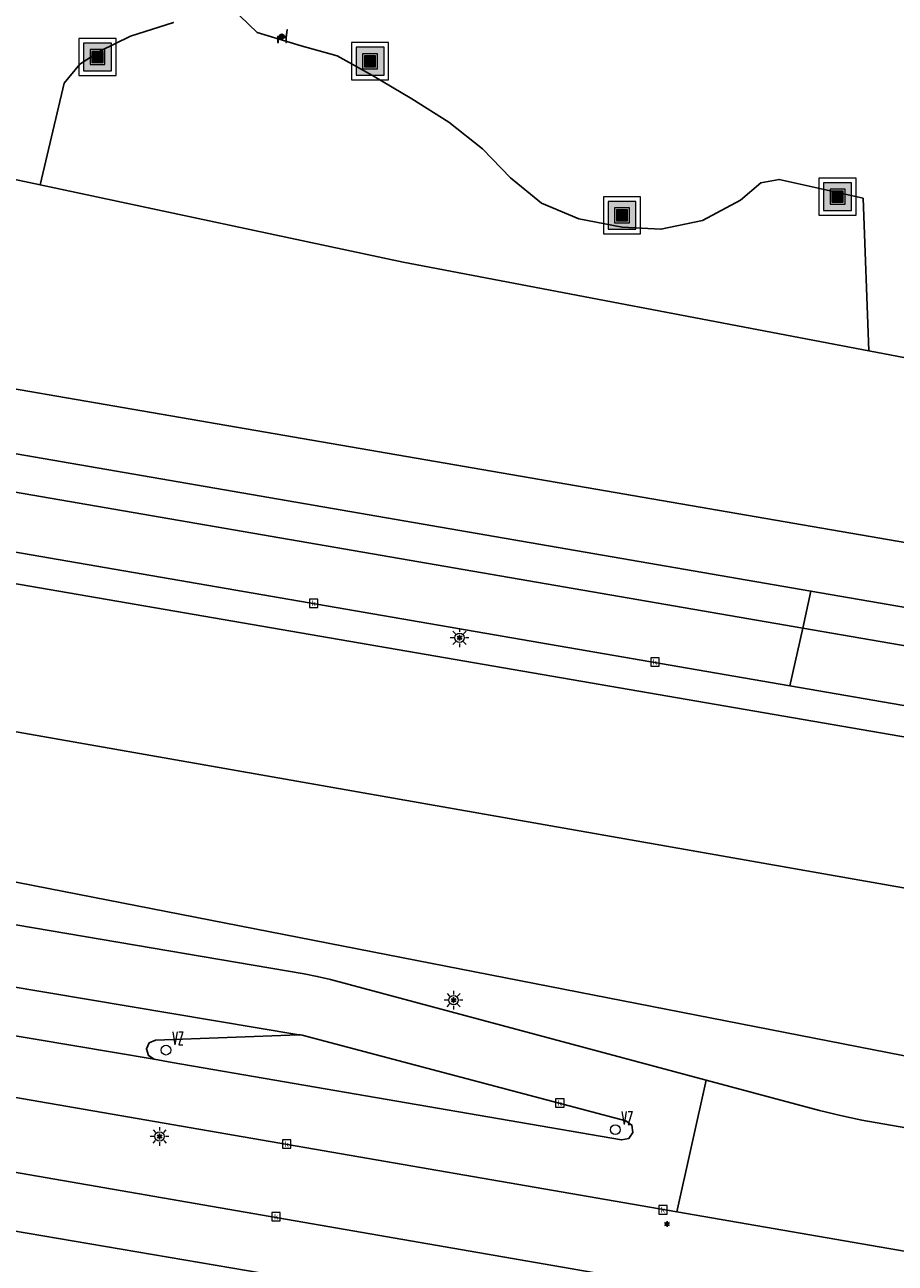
# Model space of a CAD drawing. Header units: metres. Extents: x 197147 to 199131, y 355511 to 356703.
# Tile 173 of 225: x 198426 to 198473, y 356051 to 356117. Entities that reach past the tile are written whole.
import ezdxf
from ezdxf.enums import TextEntityAlignment as Align

# ---------------------------------------------------------------- set-up
doc = ezdxf.new("R2010")
doc.units = ezdxf.units.M
for name, color, linetype, lineweight in [('B-WE-GR-BEPLANTING_CULTUUR_BOSPLANTSOEN-G', 252, 'GR-PLANTSOEN', 18), ('B-WE-GR-GRAS_KRUIDENRIJK-G', 252, 'Continuous', 18), ('B-WE-GR-HOUTWAL-G', 252, 'Continuous', 13), ('B-WE-KL-ET_LS_OV_LICHTMAST-S', 252, 'Continuous', 25), ('B-WE-RI-GWA_KOLK-S', 252, 'Continuous', 25), ('B-WE-VH-VERHARDING_ASFALT-G', 252, 'Continuous', 18), ('B-WE-VH-VERHARDING_GESLOTEN-G', 253, 'Continuous', 18), ('B-WE-VH-VERHARDING_TEGEL-G', 252, 'Continuous', 18), ('verkeerszuil', 253, 'Continuous', 0), ('X-XX-AL-ALGEMEEN-S', 7, 'Continuous', 25), ('X-XX-AL-ALGEMEEN-S @ 0.05', 7, 'Continuous', 25), ('X-XX-AL-ALGEMEEN-S @ 0.1', 7, 'Continuous', 25), ('X-XX-AL-ALGEMEEN-S @ 0.2', 7, 'Continuous', 25), ('X-XX-AL-ALGEMEEN-S @ 0.5 (1)', 7, 'Continuous', 25), ('X-XX-AL-ALGEMEEN-S @ 0.5 (2)', 7, 'Continuous', 25)]:
    doc.layers.add(name, color=color, linetype=linetype, lineweight=lineweight)
for name, color, linetype in [('B-WE-GR-BEPLANTING_CULTUUR_BOSPLANTSOEN-GV', 252, 'GR-PLANTSOEN'), ('B-WE-GR-GRAS-GV', 252, 'Continuous'), ('B-WE-GR-HOUTWAL-GV', 252, 'Continuous'), ('B-WE-IE-MEUBILAIR_WEGMEUBILAIR-S', 252, 'Continuous'), ('B-WE-IE-MEUBILAIR_WEGMEUBILAIR-S @ 0.05', 252, 'Continuous'), ('B-WE-IE-MEUBILAIR_WEGMEUBILAIR-S @ 0.1', 252, 'Continuous'), ('B-WE-IE-MEUBILAIR_WEGMEUBILAIR-S @ 0.2', 252, 'Continuous'), ('B-WE-IE-MEUBILAIR_WEGMEUBILAIR-S @ 0.5 (1)', 252, 'Continuous'), ('B-WE-IE-MEUBILAIR_WEGMEUBILAIR-S @ 0.5 (2)', 252, 'Continuous'), ('B-WE-RI-HWA_KOLK-S', 253, 'Continuous'), ('B-WE-VH-VERHARDING_ASFALT-GV', 253, 'Continuous'), ('B-WE-VH-VERHARDING_GESLOTEN-GV', 253, 'Continuous'), ('B-WE-VH-VERHARDING_TEGEL-GV', 253, 'Continuous')]:
    doc.layers.add(name, color=color, linetype=linetype)
doc.styles.add('NLCS-ISO', font='NLCS-ISO.ttf')
doc.styles.add('NLCS-ISO-M-T18', font='NLCS-ISO.ttf', dxfattribs={"height": 1.8})
doc.styles.add('Style-simplex', font='simplex.shx')
doc.linetypes.add('GR-PLANTSOEN', pattern='A,0,[179,NLCS.SHX,S=2,R=0,X=0,Y=0],-4', length=4)

# ---------------------------------------------------------------- blocks, each defined once
blk = doc.blocks.new('BGT-AFVALBAK-SO')
at = {"linetype": 'ByBlock', "lineweight": 18}
h = blk.add_hatch(color=0, dxfattribs=at)
h.dxf.hatch_style = 1
h.paths.add_polyline_path([(-1.5, -1.5), (1.5, -1.5), (1.5, 1.5), (-1.5, 1.5)])
at = {"color": 0, "linetype": 'ByBlock', "lineweight": 18}
for points in [[(-2, -2), (2, -2), (2, 2), (-2, 2)], [(-1.5, -1.5), (1.5, -1.5), (1.5, 1.5), (-1.5, 1.5)]]:
    blk.add_lwpolyline(points, close=True, dxfattribs=at)
blk = doc.blocks.new('BGT-LICHTMAST-SO')
at = {"color": 0, "linetype": 'ByBlock', "lineweight": 18}
for points in [[(-1.25, 0), (-2, 0)], [(-1.41, 1.41), (-0.88, 0.88)], [(0, 2), (0, 1.25)], [(0.88, 0.88), (1.41, 1.41)], [(2, 0), (1.25, 0)], [(-1.41, -1.41), (-0.88, -0.88)], [(0, -1.25), (0, -2)], [(0.88, -0.88), (1.41, -1.41)]]:
    blk.add_lwpolyline(points, dxfattribs=at)
blk.add_circle((0, 0), 1, dxfattribs=at)
blk = doc.blocks.new('BGT-KOLK-SO')
at = {"color": 0, "linetype": 'ByBlock', "lineweight": 18}
blk.add_lwpolyline([(-0.045, -0.045), (0.045, -0.045), (0.045, 0.045), (-0.045, 0.045)], close=True, dxfattribs=at)
at = {"color": 0, "linetype": 'ByBlock', "lineweight": 18, "style": 'NLCS-ISO-M-T18'}
blk.add_text('k', height=0.06, dxfattribs=at).set_placement((0, 0), align=Align.MIDDLE_CENTER)
blk = doc.blocks.new('BGT-ZITBANK-SO')
at = {"color": 0, "linetype": 'ByBlock', "lineweight": 18}
blk.add_lwpolyline([(-0.91, -1.63), (-0.91, -0.2), (1.09, -0.2), (1.09, -1.63), (1.29, -1.63), (1.29, -0.21), (1.54, 1.78), (1.33, 1.78), (1.11, 0), (-1.11, 0), (-1.11, -1.63)], close=True, dxfattribs=at)
blk = doc.blocks.new('S436')
at = {"layer": 'verkeerszuil', "linetype": 'Continuous', "lineweight": 0}
blk.add_circle((0, 0), 0.263, dxfattribs=at)
at = {"layer": 'verkeerszuil', "linetype": 'Continuous', "lineweight": 0, "style": 'Style-simplex', "width": 0.428569}
blk.add_text('vz', height=1.05, dxfattribs=at).set_placement((0.321, 0.284))
blk = doc.blocks.new('SIE-WEG_AFVALBAK-SO')
at = {"linetype": 'ByBlock', "lineweight": 18}
h = blk.add_hatch(color=0, dxfattribs=at)
h.dxf.hatch_style = 1
h.paths.add_polyline_path([(-1.5, -1.5), (1.5, -1.5), (1.5, 1.5), (-1.5, 1.5)])
at = {"color": 0, "linetype": 'ByBlock', "lineweight": 18}
for points in [[(-2, -2), (2, -2), (2, 2), (-2, 2)], [(-1.5, -1.5), (1.5, -1.5), (1.5, 1.5), (-1.5, 1.5)]]:
    blk.add_lwpolyline(points, close=True, dxfattribs=at)
blk = doc.blocks.new('*U745')
at = {"layer": 'B-WE-IE-MEUBILAIR_WEGMEUBILAIR-S @ 0.05', "xscale": 0.05, "yscale": 0.05, "zscale": 0.05}
blk.add_blockref('SIE-WEG_AFVALBAK-SO', (198444.543, 356115.433), dxfattribs=at)
at = {"layer": 'B-WE-IE-MEUBILAIR_WEGMEUBILAIR-S @ 0.1', "xscale": 0.1, "yscale": 0.1, "zscale": 0.1}
blk.add_blockref('SIE-WEG_AFVALBAK-SO', (198444.543, 356115.433), dxfattribs=at)
at = {"layer": 'B-WE-IE-MEUBILAIR_WEGMEUBILAIR-S @ 0.2', "xscale": 0.2, "yscale": 0.2, "zscale": 0.2}
blk.add_blockref('SIE-WEG_AFVALBAK-SO', (198444.543, 356115.433), dxfattribs=at)
at = {"layer": 'B-WE-IE-MEUBILAIR_WEGMEUBILAIR-S @ 0.5 (1)', "xscale": 0.5, "yscale": 0.5, "zscale": 0.5}
blk.add_blockref('SIE-WEG_AFVALBAK-SO', (198444.543, 356115.433), dxfattribs=at)
at = {"layer": 'B-WE-IE-MEUBILAIR_WEGMEUBILAIR-S @ 0.5 (2)', "xscale": 0.5, "yscale": 0.5, "zscale": 0.5}
blk.add_blockref('SIE-WEG_AFVALBAK-SO', (198444.543, 356115.433), dxfattribs=at)
blk = doc.blocks.new('*U751')
at = {"layer": 'B-WE-IE-MEUBILAIR_WEGMEUBILAIR-S @ 0.05', "xscale": 0.05, "yscale": 0.05, "zscale": 0.05}
blk.add_blockref('SIE-WEG_AFVALBAK-SO', (198469.661, 356108.163), dxfattribs=at)
at = {"layer": 'B-WE-IE-MEUBILAIR_WEGMEUBILAIR-S @ 0.1', "xscale": 0.1, "yscale": 0.1, "zscale": 0.1}
blk.add_blockref('SIE-WEG_AFVALBAK-SO', (198469.661, 356108.163), dxfattribs=at)
at = {"layer": 'B-WE-IE-MEUBILAIR_WEGMEUBILAIR-S @ 0.2', "xscale": 0.2, "yscale": 0.2, "zscale": 0.2}
blk.add_blockref('SIE-WEG_AFVALBAK-SO', (198469.661, 356108.163), dxfattribs=at)
at = {"layer": 'B-WE-IE-MEUBILAIR_WEGMEUBILAIR-S @ 0.5 (1)', "xscale": 0.5, "yscale": 0.5, "zscale": 0.5}
blk.add_blockref('SIE-WEG_AFVALBAK-SO', (198469.661, 356108.163), dxfattribs=at)
at = {"layer": 'B-WE-IE-MEUBILAIR_WEGMEUBILAIR-S @ 0.5 (2)', "xscale": 0.5, "yscale": 0.5, "zscale": 0.5}
blk.add_blockref('SIE-WEG_AFVALBAK-SO', (198469.661, 356108.163), dxfattribs=at)
blk = doc.blocks.new('*U760')
at = {"layer": 'B-WE-IE-MEUBILAIR_WEGMEUBILAIR-S @ 0.05', "xscale": 0.05, "yscale": 0.05, "zscale": 0.05}
blk.add_blockref('SIE-WEG_AFVALBAK-SO', (198429.902, 356115.662), dxfattribs=at)
at = {"layer": 'B-WE-IE-MEUBILAIR_WEGMEUBILAIR-S @ 0.1', "xscale": 0.1, "yscale": 0.1, "zscale": 0.1}
blk.add_blockref('SIE-WEG_AFVALBAK-SO', (198429.902, 356115.662), dxfattribs=at)
at = {"layer": 'B-WE-IE-MEUBILAIR_WEGMEUBILAIR-S @ 0.2', "xscale": 0.2, "yscale": 0.2, "zscale": 0.2}
blk.add_blockref('SIE-WEG_AFVALBAK-SO', (198429.902, 356115.662), dxfattribs=at)
at = {"layer": 'B-WE-IE-MEUBILAIR_WEGMEUBILAIR-S @ 0.5 (1)', "xscale": 0.5, "yscale": 0.5, "zscale": 0.5}
blk.add_blockref('SIE-WEG_AFVALBAK-SO', (198429.902, 356115.662), dxfattribs=at)
at = {"layer": 'B-WE-IE-MEUBILAIR_WEGMEUBILAIR-S @ 0.5 (2)', "xscale": 0.5, "yscale": 0.5, "zscale": 0.5}
blk.add_blockref('SIE-WEG_AFVALBAK-SO', (198429.902, 356115.662), dxfattribs=at)
blk = doc.blocks.new('*U786')
at = {"layer": 'B-WE-IE-MEUBILAIR_WEGMEUBILAIR-S @ 0.05', "xscale": 0.05, "yscale": 0.05, "zscale": 0.05}
blk.add_blockref('SIE-WEG_AFVALBAK-SO', (198458.077, 356107.16), dxfattribs=at)
at = {"layer": 'B-WE-IE-MEUBILAIR_WEGMEUBILAIR-S @ 0.1', "xscale": 0.1, "yscale": 0.1, "zscale": 0.1}
blk.add_blockref('SIE-WEG_AFVALBAK-SO', (198458.077, 356107.16), dxfattribs=at)
at = {"layer": 'B-WE-IE-MEUBILAIR_WEGMEUBILAIR-S @ 0.2', "xscale": 0.2, "yscale": 0.2, "zscale": 0.2}
blk.add_blockref('SIE-WEG_AFVALBAK-SO', (198458.077, 356107.16), dxfattribs=at)
at = {"layer": 'B-WE-IE-MEUBILAIR_WEGMEUBILAIR-S @ 0.5 (1)', "xscale": 0.5, "yscale": 0.5, "zscale": 0.5}
blk.add_blockref('SIE-WEG_AFVALBAK-SO', (198458.077, 356107.16), dxfattribs=at)
at = {"layer": 'B-WE-IE-MEUBILAIR_WEGMEUBILAIR-S @ 0.5 (2)', "xscale": 0.5, "yscale": 0.5, "zscale": 0.5}
blk.add_blockref('SIE-WEG_AFVALBAK-SO', (198458.077, 356107.16), dxfattribs=at)
blk = doc.blocks.new('B-SIE-WEG_LICHTMAST-SO')
at = {"ltscale": 0.1}
for p, q in [((-0.33, 0.19), (-0.67, 0.39)), ((0, 0.39), (0, 0.77)), ((0.33, 0.19), (0.67, 0.39)), ((-0.33, -0.19), (-0.67, -0.39)), ((0, -0.39), (0, -0.77)), ((0.33, -0.19), (0.67, -0.39))]:
    blk.add_line(p, q, dxfattribs=at)
at = {"flags": 128}
for points in [[(-0.35, 0.15), (0.35, 0.15)], [(-0.35, -0.15), (0.35, -0.15)]]:
    blk.add_lwpolyline(points, dxfattribs=at)
at = {"ltscale": 0.1}
blk.add_circle((0, 0), 0.386, dxfattribs=at)
at = {"style": 'NLCS-ISO'}
blk.add_attdef('TYPE', text='', height=0.549, dxfattribs=at).set_placement((0, 0.77), align=Align.BOTTOM_CENTER)
blk = doc.blocks.new('SIE-WEG_AFVALBAK_TYPE_01')
for radius in [0.25, 0.156]:
    blk.add_circle((0, 0), radius)
blk = doc.blocks.new('*U1342')
at = {"layer": 'X-XX-AL-ALGEMEEN-S @ 0.05', "xscale": 0.05, "yscale": 0.05, "zscale": 0.05}
blk.add_blockref('SIE-WEG_AFVALBAK_TYPE_01', (198439.798, 356116.759), dxfattribs=at)
at = {"layer": 'X-XX-AL-ALGEMEEN-S @ 0.1', "xscale": 0.1, "yscale": 0.1, "zscale": 0.1}
blk.add_blockref('SIE-WEG_AFVALBAK_TYPE_01', (198439.798, 356116.759), dxfattribs=at)
at = {"layer": 'X-XX-AL-ALGEMEEN-S @ 0.2', "xscale": 0.2, "yscale": 0.2, "zscale": 0.2}
blk.add_blockref('SIE-WEG_AFVALBAK_TYPE_01', (198439.798, 356116.759), dxfattribs=at)
at = {"layer": 'X-XX-AL-ALGEMEEN-S @ 0.5 (1)', "xscale": 0.5, "yscale": 0.5, "zscale": 0.5}
blk.add_blockref('SIE-WEG_AFVALBAK_TYPE_01', (198439.798, 356116.759), dxfattribs=at)
at = {"layer": 'X-XX-AL-ALGEMEEN-S @ 0.5 (2)', "xscale": 0.5, "yscale": 0.5, "zscale": 0.5}
blk.add_blockref('SIE-WEG_AFVALBAK_TYPE_01', (198439.798, 356116.759), dxfattribs=at)

msp = doc.modelspace()

# ---------------------------------------------------------------- linework, layer by layer
at = {"layer": 'B-WE-GR-BEPLANTING_CULTUUR_BOSPLANTSOEN-G', "ltscale": 0.2, "flags": 128}
for points in [[(198397.108, 356115.106), (198388.315, 356110.039), (198385.191, 356104.542), (198402.37, 356101.821), (198549.97, 356076.359), (198675.591, 356054.319), (198675.83, 356056.125), (198677.182, 356063.944), (198551.974, 356083.443), (198551.062, 356083.595), (198534.118, 356086.224), (198532.711, 356088.189), (198508.002, 356092.898), (198471.339, 356099.882), (198446.318, 356104.648), (198426.824, 356108.791), (198397.108, 356115.106)], [(198485.223, 356068.923), (198404.132, 356083.184), (198402.691, 356075.8), (198485.809, 356059.563), (198487.683, 356058.86), (198488.361, 356063.409), (198486.078, 356067.421), (198485.223, 356068.923)]]:
    msp.add_lwpolyline(points, close=True, dxfattribs=at)
at = {"layer": 'B-WE-GR-BEPLANTING_CULTUUR_BOSPLANTSOEN-GV', "flags": 128}
for points in [[(198426.824, 356108.791), (198397.108, 356115.106), (198388.315, 356110.039), (198385.191, 356104.542), (198402.37, 356101.821), (198549.97, 356076.359), (198675.591, 356054.319), (198675.83, 356056.125), (198677.182, 356063.944), (198551.974, 356083.443), (198551.608, 356083.5), (198534.118, 356086.224), (198532.711, 356088.189), (198508.002, 356092.898), (198471.339, 356099.882), (198446.318, 356104.648), (198426.824, 356108.791)], [(198485.223, 356068.923), (198404.132, 356083.184), (198402.691, 356075.8), (198485.809, 356059.563), (198487.683, 356058.86), (198488.361, 356063.409), (198486.078, 356067.421), (198485.223, 356068.923)]]:
    msp.add_lwpolyline(points, dxfattribs=at)
at = {"layer": 'B-WE-GR-GRAS-GV', "flags": 128}
for points in [[(198412.857, 356151.021), (198397.108, 356115.106), (198426.824, 356108.791), (198428.11, 356114.259), (198428.953, 356115.28), (198430.025, 356115.981), (198431.672, 356116.782), (198433.983, 356117.519)], [(198437.542, 356117.868), (198438.472, 356116.975), (198440.846, 356116.256), (198442.776, 356115.719), (198444.68, 356114.662), (198446.788, 356113.413), (198448.77, 356112.167), (198450.593, 356110.722), (198452.097, 356109.181), (198453.747, 356107.81), (198455.752, 356106.963), (198458.081, 356106.52), (198460.17, 356106.412), (198462.411, 356106.883), (198464.445, 356107.969), (198465.543, 356108.904), (198466.521, 356109.085), (198471.029, 356108.075), (198471.339, 356099.882), (198508.002, 356092.898)], [(198549.97, 356076.359), (198402.37, 356101.821), (198385.191, 356104.542), (198328.777, 356113.476), (198303.588, 356116.822), (198303.948, 356113.606), (198306.907, 356113.189), (198316.897, 356111.749), (198326.883, 356110.279), (198336.888, 356108.774), (198346.887, 356107.237), (198356.883, 356105.671), (198366.874, 356104.08), (198381.548, 356101.707), (198396.216, 356099.299), (198425.529, 356094.346), (198468.23, 356086.981), (198675.174, 356051.286), (198675.258, 356051.802), (198675.591, 356054.319), (198549.97, 356076.359)], [(198739.843, 356040.27), (198740.119, 356041.872), (198739.709, 356041.889), (198685.233, 356044.49), (198683.074, 356044.668), (198680.933, 356044.992), (198467.103, 356081.894), (198409.418, 356091.849), (198405.689, 356092.484), (198395.759, 356094.156), (198385.823, 356095.791), (198377.241, 356097.18), (198377.753, 356095.446), (198381.173, 356095.02), (198681.989, 356043.156)], [(198402.691, 356075.8), (198404.132, 356083.184), (198485.223, 356068.923), (198486.078, 356067.421), (198488.361, 356063.409), (198487.683, 356058.86), (198514.431, 356053.664), (198553.975, 356046.837), (198596.178, 356039.527), (198637.369, 356032.486), (198666.363, 356027.525), (198679.975, 356025.131), (198735.792, 356018.07), (198738.232, 356032.201), (198738.447, 356032.164), (198739.843, 356040.27), (198681.989, 356043.156)], [(198462.609, 356060.711), (198468.683, 356059.087), (198469.819, 356058.803), (198470.967, 356058.556), (198485.681, 356056.008), (198485.809, 356059.563), (198402.691, 356075.8), (198402.505, 356074.846), (198396.175, 356075.92), (198378.962, 356078.841), (198378.336, 356078.939), (198378.015, 356077.112), (198378.295, 356077.064), (198440.997, 356066.419), (198441.71, 356066.281), (198442.417, 356066.11), (198462.609, 356060.711)], [(198531.122, 356041.514), (198461.021, 356053.638), (198420.615, 356060.626), (198419.886, 356060.594), (198419.183, 356060.396), (198416.253, 356059.192), (198415.174, 356058.915), (198414.06, 356058.943), (198413.753, 356057.032)], [(198413.753, 356057.032), (198414.204, 356056.956), (198414.739, 356056.883), (198415.274, 356056.843), (198420.2, 356056.627), (198420.532, 356056.602), (198420.867, 356056.555), (198460.148, 356049.749)]]:
    msp.add_lwpolyline(points, dxfattribs=at)
at = {"layer": 'B-WE-GR-GRAS_KRUIDENRIJK-G', "ltscale": 0.2, "flags": 128}
for points in [[(198412.857, 356151.021), (198397.108, 356115.106), (198426.824, 356108.791), (198428.11, 356114.259), (198428.953, 356115.28), (198430.025, 356115.981), (198431.672, 356116.782), (198433.983, 356117.519)], [(198437.542, 356117.868), (198438.472, 356116.975), (198440.846, 356116.256), (198442.776, 356115.719), (198444.68, 356114.662), (198446.788, 356113.413), (198448.77, 356112.167), (198450.593, 356110.722), (198452.097, 356109.181), (198453.747, 356107.81), (198455.752, 356106.963), (198458.081, 356106.52), (198460.17, 356106.412), (198462.411, 356106.883), (198464.445, 356107.969), (198465.543, 356108.904), (198466.521, 356109.085), (198471.029, 356108.075), (198471.339, 356099.882), (198508.002, 356092.898)], [(198681.989, 356043.156), (198381.173, 356095.02), (198377.753, 356095.446), (198379.936, 356088.057), (198378.336, 356078.939), (198378.962, 356078.841), (198378.962, 356078.841), (198396.175, 356075.92), (198402.505, 356074.846), (198402.691, 356075.8), (198404.132, 356083.184), (198485.223, 356068.923), (198486.078, 356067.421), (198488.361, 356063.409), (198487.683, 356058.86), (198514.431, 356053.664), (198553.975, 356046.837)], [(198531.122, 356041.514), (198461.021, 356053.638), (198420.615, 356060.626), (198419.886, 356060.594), (198419.183, 356060.396), (198416.253, 356059.192), (198415.174, 356058.915), (198414.06, 356058.943), (198413.753, 356057.032), (198413.753, 356057.032), (198414.204, 356056.956), (198414.739, 356056.883), (198415.274, 356056.843), (198420.2, 356056.627), (198420.532, 356056.602), (198420.867, 356056.555), (198460.148, 356049.749)]]:
    msp.add_lwpolyline(points, dxfattribs=at)
for points in [[(198675.174, 356051.286), (198675.258, 356051.802), (198675.591, 356054.319), (198549.97, 356076.359), (198402.37, 356101.821), (198385.191, 356104.542), (198328.777, 356113.476), (198312.98, 356115.574), (198303.588, 356116.822), (198303.948, 356113.606), (198306.907, 356113.189), (198316.897, 356111.749), (198326.883, 356110.279), (198336.888, 356108.774), (198346.887, 356107.237), (198356.883, 356105.671), (198366.874, 356104.08), (198381.548, 356101.707), (198396.216, 356099.299), (198425.529, 356094.346), (198468.23, 356086.981), (198675.174, 356051.286)], [(198739.843, 356040.27), (198740.119, 356041.872), (198739.709, 356041.889), (198685.233, 356044.49), (198683.074, 356044.668), (198680.933, 356044.992), (198467.103, 356081.894), (198409.418, 356091.849), (198405.689, 356092.484), (198395.759, 356094.156), (198385.823, 356095.791), (198377.241, 356097.18), (198377.753, 356095.446), (198381.173, 356095.02), (198681.989, 356043.156), (198739.843, 356040.27)], [(198462.609, 356060.711), (198468.683, 356059.087), (198469.819, 356058.803), (198470.967, 356058.556), (198485.681, 356056.008), (198485.809, 356059.563), (198402.691, 356075.8), (198402.505, 356074.846), (198396.175, 356075.92), (198378.962, 356078.841), (198378.336, 356078.939), (198378.015, 356077.112), (198378.295, 356077.064), (198440.997, 356066.419), (198441.71, 356066.281), (198442.417, 356066.11), (198462.609, 356060.711)]]:
    msp.add_lwpolyline(points, close=True, dxfattribs=at)
at = {"layer": 'B-WE-GR-HOUTWAL-G', "ltscale": 0.2, "flags": 128}
msp.add_lwpolyline([(198433.983, 356117.519), (198431.672, 356116.782), (198430.025, 356115.981), (198428.953, 356115.28), (198428.11, 356114.259), (198426.824, 356108.791), (198426.824, 356108.791), (198446.318, 356104.648), (198471.339, 356099.882), (198471.029, 356108.075), (198466.521, 356109.085), (198465.543, 356108.904), (198464.445, 356107.969), (198462.411, 356106.883), (198460.17, 356106.412), (198458.081, 356106.52), (198455.752, 356106.963), (198453.747, 356107.81), (198452.097, 356109.181), (198450.593, 356110.722), (198448.77, 356112.167), (198446.788, 356113.413), (198444.68, 356114.662), (198442.776, 356115.719), (198440.846, 356116.256), (198438.472, 356116.975), (198437.542, 356117.868)], dxfattribs=at)
at = {"layer": 'B-WE-GR-HOUTWAL-GV', "flags": 128}
for points in [[(198426.824, 356108.791), (198446.318, 356104.648), (198471.339, 356099.882), (198471.029, 356108.075), (198466.521, 356109.085), (198465.543, 356108.904), (198464.445, 356107.969), (198462.411, 356106.883), (198460.17, 356106.412), (198458.081, 356106.52), (198455.752, 356106.963), (198453.747, 356107.81), (198452.097, 356109.181), (198450.593, 356110.722), (198448.77, 356112.167), (198446.788, 356113.413), (198444.68, 356114.662), (198442.776, 356115.719), (198440.846, 356116.256), (198438.472, 356116.975), (198437.542, 356117.868)], [(198433.983, 356117.519), (198431.672, 356116.782), (198430.025, 356115.981), (198428.953, 356115.28), (198428.11, 356114.259), (198426.824, 356108.791)]]:
    msp.add_lwpolyline(points, dxfattribs=at)
at = {"layer": 'B-WE-VH-VERHARDING_ASFALT-G', "ltscale": 0.2, "flags": 128}
for points in [[(198385.823, 356095.791), (198395.759, 356094.156), (198405.689, 356092.484), (198409.418, 356091.849), (198467.103, 356081.894), (198467.79, 356084.993), (198406.186, 356095.614), (198386.321, 356098.927)], [(198389.26, 356065.852), (198398.731, 356064.273), (198420.615, 356060.626), (198461.021, 356053.638), (198462.609, 356060.711), (198442.417, 356066.11), (198441.71, 356066.281), (198440.997, 356066.419), (198378.295, 356077.064)], [(198379.605, 356073.405), (198440.725, 356063.144), (198440.812, 356063.141), (198440.895, 356063.125), (198458.288, 356058.518), (198458.601, 356058.283), (198458.663, 356057.896), (198458.439, 356057.575), (198458.055, 356057.499), (198433.92, 356061.664), (198432.945, 356061.844), (198378.677, 356070.946)], [(198460.148, 356049.749), (198420.867, 356056.555), (198420.532, 356056.602), (198420.2, 356056.627), (198415.274, 356056.843), (198414.739, 356056.883), (198414.204, 356056.956), (198413.753, 356057.032), (198394.739, 356060.237), (198383.849, 356062.039)], [(198383.26, 356059.082), (198414.035, 356053.899), (198414.345, 356053.857), (198414.662, 356053.835), (198419.101, 356053.669), (198419.365, 356053.642), (198445.482, 356049.198)]]:
    msp.add_lwpolyline(points, dxfattribs=at)
for points in [[(198467.103, 356081.894), (198680.933, 356044.992), (198683.074, 356044.668), (198685.233, 356044.49), (198739.709, 356041.889), (198739.857, 356045.016), (198739.728, 356045.012), (198739.597, 356045.028), (198685.949, 356047.617), (198684.047, 356047.767), (198682.157, 356048.034), (198467.79, 356084.993), (198467.103, 356081.894)], [(198379.605, 356073.405), (198379.902, 356072.973), (198379.939, 356072.451), (198379.795, 356071.726), (198379.66, 356071.392), (198379.392, 356071.112), (198379.037, 356070.957), (198378.677, 356070.946), (198432.945, 356061.844), (198432.634, 356062.034), (198432.529, 356062.383), (198432.683, 356062.713), (198433.018, 356062.857), (198440.725, 356063.144), (198379.605, 356073.405)], [(198532.185, 356047.956), (198485.681, 356056.008), (198470.967, 356058.556), (198469.819, 356058.803), (198468.683, 356059.087), (198462.609, 356060.711), (198461.021, 356053.638), (198531.122, 356041.514), (198532.185, 356047.956)]]:
    msp.add_lwpolyline(points, close=True, dxfattribs=at)
at = {"layer": 'B-WE-VH-VERHARDING_ASFALT-GV', "flags": 128}
for points in [[(198385.823, 356095.791), (198395.759, 356094.156), (198405.689, 356092.484), (198409.418, 356091.849), (198467.103, 356081.894), (198467.79, 356084.993), (198406.186, 356095.614), (198386.321, 356098.927)], [(198376.791, 356067.953), (198378.208, 356067.729), (198389.26, 356065.852), (198398.731, 356064.273), (198420.615, 356060.626), (198461.021, 356053.638), (198462.609, 356060.711), (198442.417, 356066.11), (198441.71, 356066.281), (198440.997, 356066.419), (198378.295, 356077.064)], [(198377.805, 356073.838), (198379.124, 356073.628), (198379.605, 356073.405), (198440.725, 356063.144), (198440.812, 356063.141), (198440.895, 356063.125), (198458.288, 356058.518), (198458.601, 356058.283), (198458.663, 356057.896), (198458.439, 356057.575), (198458.055, 356057.499), (198433.92, 356061.664), (198432.945, 356061.844)], [(198379.605, 356073.405), (198379.902, 356072.973), (198379.939, 356072.451), (198379.795, 356071.726), (198379.66, 356071.392), (198379.392, 356071.112), (198379.037, 356070.957), (198378.677, 356070.946), (198432.945, 356061.844), (198432.634, 356062.034), (198432.529, 356062.383), (198432.683, 356062.713), (198433.018, 356062.857), (198440.725, 356063.144)], [(198460.148, 356049.749), (198420.867, 356056.555), (198420.532, 356056.602), (198420.2, 356056.627), (198415.274, 356056.843), (198414.739, 356056.883), (198414.204, 356056.956), (198413.753, 356057.032), (198394.739, 356060.237), (198383.849, 356062.039)], [(198383.26, 356059.082), (198414.035, 356053.899), (198414.345, 356053.857), (198414.662, 356053.835), (198419.101, 356053.669), (198419.365, 356053.642), (198445.482, 356049.198)]]:
    msp.add_lwpolyline(points, dxfattribs=at)
at = {"layer": 'B-WE-VH-VERHARDING_GESLOTEN-G', "ltscale": 0.2, "flags": 128}
msp.add_lwpolyline([(198432.945, 356061.844), (198433.92, 356061.664), (198458.055, 356057.499), (198458.439, 356057.575), (198458.663, 356057.896), (198458.601, 356058.283), (198458.288, 356058.518), (198440.895, 356063.125), (198440.812, 356063.141), (198440.725, 356063.144), (198433.018, 356062.857), (198432.683, 356062.713), (198432.529, 356062.383), (198432.634, 356062.034), (198432.945, 356061.844)], close=True, dxfattribs=at)
at = {"layer": 'B-WE-VH-VERHARDING_GESLOTEN-GV', "flags": 128}
msp.add_lwpolyline([(198432.945, 356061.844), (198433.92, 356061.664), (198458.055, 356057.499), (198458.439, 356057.575), (198458.663, 356057.896), (198458.601, 356058.283), (198458.288, 356058.518), (198440.895, 356063.125), (198440.812, 356063.141), (198440.725, 356063.144), (198433.018, 356062.857), (198432.683, 356062.713), (198432.529, 356062.383), (198432.634, 356062.034), (198432.945, 356061.844)], dxfattribs=at)
at = {"layer": 'B-WE-VH-VERHARDING_TEGEL-G', "ltscale": 0.2, "flags": 128}
for points in [[(198386.321, 356098.927), (198406.186, 356095.614), (198467.79, 356084.993), (198467.79, 356084.993), (198468.23, 356086.981), (198425.529, 356094.346), (198396.216, 356099.299), (198381.548, 356101.707)], [(198445.482, 356049.198), (198419.365, 356053.642), (198419.101, 356053.669), (198414.662, 356053.835), (198414.345, 356053.857), (198414.035, 356053.899), (198383.26, 356059.082)]]:
    msp.add_lwpolyline(points, dxfattribs=at)
msp.add_lwpolyline([(198739.857, 356045.016), (198740.226, 356047.096), (198739.456, 356047.077), (198686.821, 356049.586), (198684.355, 356049.78), (198681.905, 356050.125), (198675.174, 356051.286), (198468.23, 356086.981), (198467.79, 356084.993), (198682.157, 356048.034), (198684.047, 356047.767), (198685.949, 356047.617), (198739.597, 356045.028), (198739.728, 356045.012), (198739.857, 356045.016)], close=True, dxfattribs=at)
at = {"layer": 'B-WE-VH-VERHARDING_TEGEL-GV', "flags": 128}
for points in [[(198386.321, 356098.927), (198406.186, 356095.614), (198467.79, 356084.993), (198468.23, 356086.981), (198425.529, 356094.346), (198396.216, 356099.299), (198381.548, 356101.707)], [(198445.482, 356049.198), (198419.365, 356053.642), (198419.101, 356053.669), (198414.662, 356053.835), (198414.345, 356053.857), (198414.035, 356053.899), (198383.26, 356059.082)]]:
    msp.add_lwpolyline(points, dxfattribs=at)

# ---------------------------------------------------------------- block references
at = {"layer": 'B-WE-IE-MEUBILAIR_WEGMEUBILAIR-S'}
for name, p, xscale, yscale, zscale in [('BGT-ZITBANK-SO', (198439.798, 356116.759), 0.2, 0.2, 0.2), ('BGT-AFVALBAK-SO', (198429.902, 356115.662), 0.2, 0.2, 0.2), ('BGT-AFVALBAK-SO', (198444.543, 356115.433), 0.2, 0.2, 0.2), ('BGT-LICHTMAST-SO', (198449.352, 356084.469), 0.25, 0.25, 0.25), ('BGT-LICHTMAST-SO', (198449.03, 356065.006), 0.25, 0.25, 0.25), ('BGT-LICHTMAST-SO', (198433.237, 356057.684), 0.25, 0.25, 0.25)]:
    msp.add_blockref(name, p, dxfattribs=dict(at, xscale=xscale, yscale=yscale, zscale=zscale))
for name in ['*U760', '*U745', '*U751', '*U786']:
    msp.add_blockref(name, (0, 0), dxfattribs=at)
at = {"layer": 'B-WE-KL-ET_LS_OV_LICHTMAST-S', "xscale": 0.2, "yscale": 0.2, "zscale": 0.2}
for p in [(198449.352, 356084.469), (198449.03, 356065.006), (198433.237, 356057.684), (198460.497, 356052.982)]:
    msp.add_blockref('B-SIE-WEG_LICHTMAST-SO', p, dxfattribs=at)
at = {"layer": 'B-WE-RI-GWA_KOLK-S', "xscale": 5, "yscale": 5, "zscale": 5}
for p in [(198441.512, 356086.325), (198459.852, 356083.172), (198454.74, 356059.477), (198440.069, 356057.273), (198460.277, 356053.743), (198439.496, 356053.371)]:
    msp.add_blockref('BGT-KOLK-SO', p, dxfattribs=at)
at = {"layer": 'B-WE-RI-HWA_KOLK-S', "xscale": 5, "yscale": 5, "zscale": 5}
for p in [(198441.512, 356086.325), (198454.74, 356059.477), (198440.069, 356057.273), (198439.496, 356053.371)]:
    msp.add_blockref('BGT-KOLK-SO', p, dxfattribs=at)
at = {"layer": 'verkeerszuil', "linetype": 'Continuous', "lineweight": 0}
for p in [(198433.585, 356062.321), (198457.718, 356058.046)]:
    msp.add_blockref('S436', p, dxfattribs=at)
at = {"layer": 'X-XX-AL-ALGEMEEN-S'}
msp.add_blockref('*U1342', (0, 0), dxfattribs=at)

doc.saveas('drawing.dxf')
